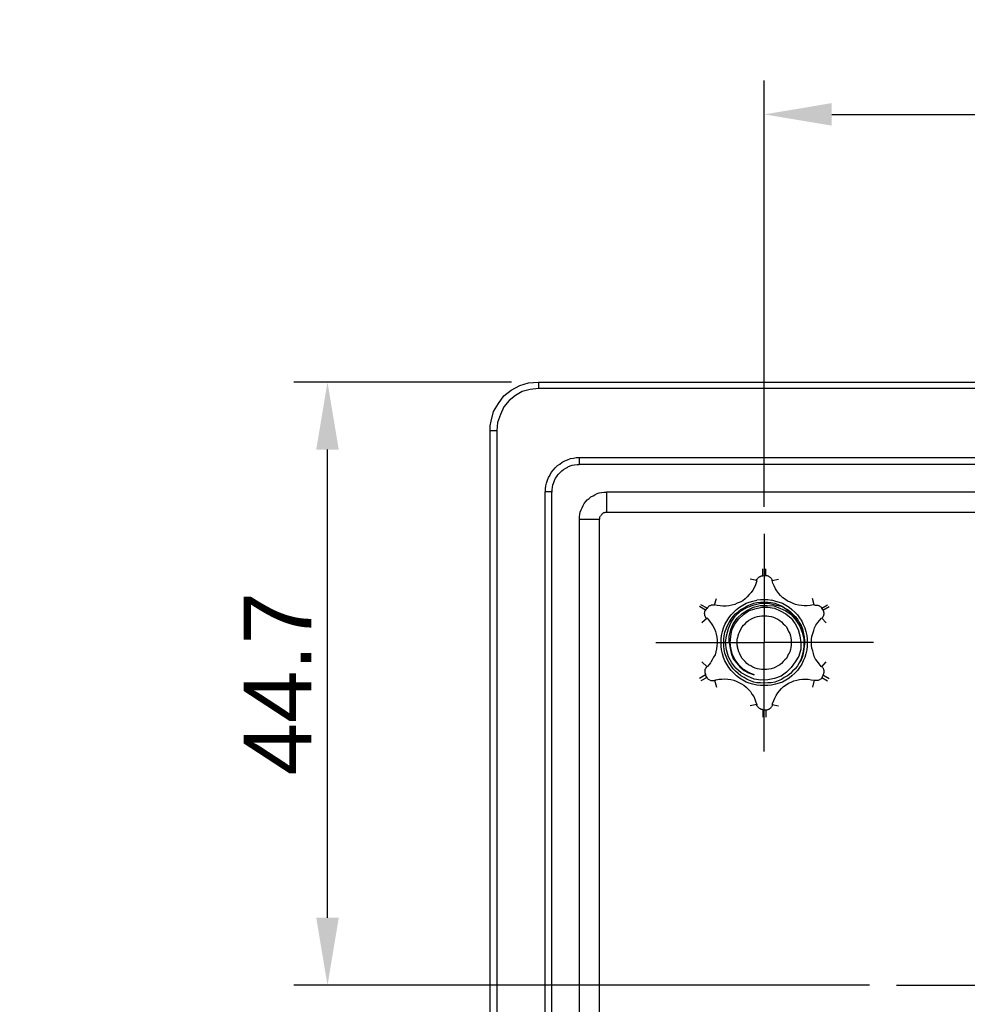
# Model space of a CAD drawing. Extents: x 0 to 283, y 0 to 196.
# Tile 24 of 35: x 163 to 198, y 100 to 136. Entities that reach past the tile are written whole.
import ezdxf
from ezdxf import colors
from ezdxf.entities.mleader import LeaderData, LeaderLine
from ezdxf.math import Vec2, Vec3

# ---------------------------------------------------------------- set-up
doc = ezdxf.new("R2010")
doc.units = 0
doc.linetypes.add('CENTER', pattern=[12, 8, -1, 2, -1])
doc.layers.get('0').update_dxf_attribs({"linetype": 'CONTINUOUS'})
doc.layers.get('DEFPOINTS').update_dxf_attribs({"linetype": 'CONTINUOUS'})
doc.layers.add('CTR', color=7, linetype='CENTER')
doc.layers.add('LAYER_1', color=7, linetype='CONTINUOUS')
doc.styles.add('SANSSERIF', font='sanss___.ttf')
doc.dimstyles.new('ISO-25$0', dxfattribs={"dimtxt": 2.5, "dimasz": 2.5, "dimexe": 1.25, "dimexo": 1, "dimgap": 0.6, "dimtad": 1, "dimdec": 1, "dimzin": 9, "dimdsep": 46, "dimtxsty": 'SANSSERIF', "dimcen": 0.75, "dimadec": 1, "dimazin": 0, "dimtfac": 1, "dimtdec": 1, "dimtmove": 0, "dimatfit": 3, "dimfxl": 1, "dimarcsym": 0})

# ---------------------------------------------------------------- blocks, each defined once
blk = doc.blocks.new('*D62')
at = {"color": 0, "lineweight": -2, "transparency": 16777216}
for p, q in [((190.44, 118.293), (190.44, 134.07)), ((234.884, 118.293), (234.884, 134.07)), ((192.94, 132.82), (232.384, 132.82))]:
    blk.add_line(p, q, dxfattribs=at)
at = {"color": 0, "transparency": 16777216}
for points in [[(192.94, 133.237), (192.94, 132.404), (190.44, 132.82)], [(232.384, 133.237), (232.384, 132.404), (234.884, 132.82)]]:
    blk.add_solid(points, dxfattribs=at)
at = {"layer": 'DEFPOINTS', "color": 0, "transparency": 16777216}
for p in [(234.884, 132.82), (190.44, 117.293), (234.884, 117.293)]:
    blk.add_point(p, dxfattribs=at)
at = {"color": 0, "transparency": 16777216, "insert": (208.662, 134.708), "char_height": 2.5, "attachment_point": 5, "style": 'SANSSERIF'}
blk.add_mtext('88.9', dxfattribs=at)
blk = doc.blocks.new('*D66')
at = {"color": 0, "lineweight": -2, "transparency": 16777216}
for p, q in [((181.072, 122.907), (173.005, 122.907)), ((174.255, 103.07), (174.255, 120.407)), ((194.344, 100.57), (173.005, 100.57))]:
    blk.add_line(p, q, dxfattribs=at)
at = {"color": 0, "transparency": 16777216}
for points in [[(173.839, 120.407), (174.672, 120.407), (174.255, 122.907)], [(173.839, 103.07), (174.672, 103.07), (174.255, 100.57)]]:
    blk.add_solid(points, dxfattribs=at)
at = {"layer": 'DEFPOINTS', "color": 0, "transparency": 16777216}
for p in [(174.255, 122.907), (182.072, 122.907), (195.344, 100.57)]:
    blk.add_point(p, dxfattribs=at)
at = {"color": 0, "transparency": 16777216, "insert": (172.405, 111.738), "char_height": 2.5, "attachment_point": 5, "rotation": 90, "style": 'SANSSERIF'}
blk.add_mtext('44.7', dxfattribs=at)

msp = doc.modelspace()

# ---------------------------------------------------------------- linework, layer by layer
at = {"layer": 'CTR'}
msp.add_line((195.344, 100.57), (229.689, 100.57), dxfattribs=at)
at = {"layer": 'LAYER_1', "color": 7}
for points in [[(181.383, 122.786), (181.706, 122.88)], [(181.706, 122.88), (182.072, 122.907)], [(182.072, 122.907), (182.072, 122.664)], [(182.072, 122.907), (243.265, 122.907)], [(180.789, 122.394), (181.059, 122.611)], [(181.059, 122.611), (181.383, 122.786)], [(181.464, 122.556), (181.22, 122.408)], [(181.761, 122.637), (181.464, 122.556)], [(182.072, 122.664), (181.761, 122.637)], [(243.264, 122.664), (182.071, 122.664)], [(180.587, 122.111), (180.789, 122.394)], [(180.992, 122.219), (180.789, 121.99)], [(181.22, 122.407), (180.992, 122.219)], [(180.317, 121.463), (180.411, 121.814)], [(180.411, 121.814), (180.587, 122.111)], [(180.789, 121.99), (180.668, 121.706)], [(180.289, 121.288), (180.317, 121.463)], [(180.667, 121.706), (180.56, 121.409)], [(180.289, 121.112), (180.289, 121.287)], [(180.289, 121.112), (180.534, 121.112)], [(180.289, 79.988), (180.289, 121.112)], [(180.56, 121.409), (180.534, 121.111)], [(180.534, 121.112), (180.534, 79.988)], [(182.949, 119.938), (183.056, 119.992)], [(183.056, 119.992), (183.15, 120.032)], [(183.15, 120.033), (183.259, 120.073)], [(183.259, 120.073), (183.367, 120.086)], [(183.367, 120.086), (183.475, 120.113)], [(183.475, 120.113), (183.582, 120.113)], [(183.596, 119.857), (183.596, 120.113)], [(183.596, 120.113), (241.74, 120.113)], [(182.544, 119.561), (182.626, 119.654)], [(182.626, 119.655), (182.692, 119.735)], [(182.693, 119.735), (182.773, 119.817)], [(182.773, 119.816), (182.867, 119.87)], [(182.867, 119.87), (182.949, 119.938)], [(182.881, 119.561), (182.936, 119.614)], [(182.935, 119.614), (183.002, 119.668)], [(183.002, 119.668), (183.083, 119.722)], [(183.083, 119.722), (183.165, 119.762)], [(183.165, 119.763), (183.245, 119.803)], [(183.245, 119.803), (183.326, 119.83)], [(183.326, 119.83), (183.408, 119.843)], [(183.408, 119.844), (183.502, 119.857)], [(183.502, 119.857), (183.582, 119.857)], [(241.74, 119.857), (183.596, 119.857)], [(182.368, 119.169), (182.408, 119.276)], [(182.409, 119.276), (182.449, 119.371)], [(182.45, 119.371), (182.503, 119.465)], [(182.503, 119.466), (182.544, 119.56)], [(182.638, 119.182), (182.665, 119.263)], [(182.665, 119.263), (182.705, 119.344)], [(182.705, 119.344), (182.76, 119.425)], [(182.759, 119.425), (182.814, 119.493)], [(182.814, 119.493), (182.881, 119.56)], [(182.328, 118.953), (182.342, 119.06)], [(182.328, 118.831), (182.328, 118.952)], [(182.342, 119.06), (182.368, 119.169)], [(182.585, 118.925), (182.598, 119.007)], [(182.585, 118.831), (182.585, 118.925)], [(182.598, 119.007), (182.611, 119.101)], [(182.611, 119.101), (182.638, 119.182)], [(182.557, 118.845), (182.314, 118.845)], [(182.315, 82.269), (182.315, 118.845)], [(182.557, 118.845), (182.557, 82.269)], [(183.825, 118.48), (183.88, 118.548)], [(183.88, 118.548), (183.947, 118.601)], [(183.947, 118.601), (184.015, 118.656)], [(184.015, 118.656), (184.096, 118.696)], [(184.096, 118.696), (184.163, 118.736)], [(184.164, 118.736), (184.244, 118.777)], [(184.244, 118.777), (184.326, 118.804)], [(184.326, 118.804), (184.405, 118.818)], [(184.405, 118.818), (184.501, 118.831)], [(184.501, 118.831), (184.581, 118.831)], [(184.595, 118.845), (184.595, 118.089)], [(184.595, 118.845), (240.741, 118.845)], [(183.623, 118.089), (183.651, 118.17)], [(183.651, 118.17), (183.691, 118.251)], [(183.69, 118.251), (183.731, 118.332)], [(183.731, 118.332), (183.772, 118.413)], [(183.772, 118.413), (183.825, 118.479)], [(183.596, 117.927), (183.609, 118.008)], [(183.596, 117.832), (183.596, 117.927)], [(183.596, 117.832), (184.339, 117.832)], [(183.596, 83.295), (183.596, 117.832)], [(183.61, 118.008), (183.623, 118.089)], [(184.338, 83.295), (184.338, 117.832)], [(184.352, 117.913), (184.365, 117.94)], [(184.352, 117.9), (184.352, 117.913)], [(184.352, 117.873), (184.352, 117.9)], [(184.352, 117.86), (184.352, 117.873)], [(184.352, 117.832), (184.352, 117.86)], [(184.366, 117.94), (184.379, 117.954)], [(184.379, 117.954), (184.393, 117.981)], [(184.393, 117.981), (184.406, 117.994)], [(184.405, 117.995), (184.42, 118.008)], [(184.42, 118.008), (184.433, 118.022)], [(184.433, 118.021), (184.446, 118.035)], [(184.446, 118.035), (184.461, 118.048)], [(184.461, 118.049), (184.487, 118.062)], [(184.487, 118.062), (184.501, 118.075)], [(184.501, 118.075), (184.528, 118.075)], [(184.528, 118.075), (184.541, 118.088)], [(184.54, 118.089), (184.568, 118.089)], [(184.568, 118.089), (184.581, 118.089)], [(184.595, 118.089), (240.741, 118.089)], [(190.44, 117.293), (190.44, 113.257)], [(190.384, 115.74), (190.384, 115.997)], [(190.493, 115.74), (190.493, 115.997)], [(190.17, 115.565), (189.913, 115.605)], [(190.155, 115.565), (190.169, 115.592)], [(190.17, 115.606), (190.183, 115.619)], [(190.17, 115.592), (190.17, 115.605)], [(190.183, 115.619), (190.196, 115.646)], [(190.196, 115.646), (190.209, 115.659)], [(190.209, 115.66), (190.223, 115.673)], [(190.223, 115.673), (190.236, 115.687)], [(190.237, 115.687), (190.264, 115.7)], [(190.264, 115.7), (190.277, 115.713)], [(190.278, 115.713), (190.305, 115.713)], [(190.305, 115.713), (190.317, 115.727)], [(190.317, 115.727), (190.345, 115.727)], [(190.344, 115.727), (190.358, 115.727)], [(190.358, 115.727), (190.384, 115.727)], [(190.384, 115.727), (190.493, 115.74)], [(190.48, 115.74), (190.507, 115.74)], [(190.507, 115.74), (190.534, 115.74)], [(190.534, 115.74), (190.547, 115.74)], [(190.546, 115.74), (190.574, 115.727)], [(190.574, 115.727), (190.587, 115.727)], [(190.587, 115.727), (190.615, 115.713)], [(190.615, 115.713), (190.628, 115.7)], [(190.628, 115.7), (190.641, 115.687)], [(190.641, 115.687), (190.668, 115.674)], [(190.668, 115.673), (190.681, 115.66)], [(190.682, 115.66), (190.695, 115.632)], [(190.695, 115.632), (190.709, 115.619)], [(190.709, 115.619), (190.722, 115.605)], [(190.722, 115.606), (190.722, 115.592)], [(190.722, 115.592), (190.736, 115.565)], [(190.736, 115.565), (190.965, 115.605)], [(190.074, 115.308), (190.021, 115.2)], [(190.115, 115.403), (190.075, 115.309)], [(190.155, 115.512), (190.115, 115.403)], [(190.155, 115.552), (190.155, 115.565)], [(190.17, 115.552), (190.155, 115.512)], [(190.763, 115.457), (190.736, 115.565)], [(190.803, 115.363), (190.763, 115.457)], [(190.858, 115.255), (190.803, 115.363)], [(190.911, 115.173), (190.858, 115.255)], [(188.59, 114.661), (188.671, 114.89)], [(189.737, 114.876), (189.643, 114.809)], [(189.804, 114.957), (189.737, 114.876)], [(189.886, 115.039), (189.804, 114.957)], [(189.954, 115.12), (189.886, 115.039)], [(190.021, 115.2), (189.954, 115.12)], [(190.979, 115.079), (190.911, 115.173)], [(191.046, 114.998), (190.979, 115.079)], [(191.128, 114.917), (191.046, 114.998)], [(191.222, 114.85), (191.128, 114.917)], [(192.288, 114.661), (192.221, 114.89)], [(188.266, 114.458), (188.037, 114.593)], [(188.321, 114.539), (188.092, 114.66)], [(188.266, 114.445), (188.307, 114.526)], [(188.321, 114.526), (188.333, 114.539)], [(188.333, 114.539), (188.348, 114.553)], [(188.348, 114.552), (188.36, 114.58)], [(188.36, 114.58), (188.374, 114.593)], [(188.374, 114.593), (188.387, 114.606)], [(188.387, 114.607), (188.401, 114.62)], [(188.401, 114.62), (188.428, 114.634)], [(188.428, 114.634), (188.442, 114.634)], [(188.442, 114.634), (188.468, 114.647)], [(188.468, 114.647), (188.481, 114.66)], [(188.482, 114.661), (188.495, 114.661)], [(188.495, 114.661), (188.523, 114.661)], [(188.523, 114.661), (188.536, 114.661)], [(188.536, 114.661), (188.563, 114.661)], [(188.563, 114.661), (188.59, 114.661)], [(188.699, 114.634), (188.589, 114.661)], [(188.805, 114.62), (188.699, 114.634)], [(188.901, 114.607), (188.805, 114.62)], [(189.022, 114.607), (188.901, 114.607)], [(189.13, 114.62), (189.022, 114.607)], [(189.238, 114.647), (189.13, 114.62)], [(189.346, 114.674), (189.238, 114.647)], [(189.441, 114.715), (189.346, 114.675)], [(189.414, 114.485), (189.522, 114.567)], [(189.549, 114.755), (189.441, 114.715)], [(189.521, 114.567), (189.643, 114.647)], [(189.643, 114.809), (189.549, 114.755)], [(189.562, 114.418), (189.819, 114.566)], [(189.575, 114.485), (189.697, 114.552)], [(189.643, 114.647), (189.764, 114.714)], [(189.698, 114.552), (189.804, 114.62)], [(189.764, 114.715), (189.886, 114.755)], [(189.804, 114.62), (189.927, 114.674)], [(189.819, 114.567), (190.061, 114.66)], [(189.819, 114.458), (190.035, 114.567)], [(189.86, 114.431), (190.088, 114.513)], [(189.886, 114.755), (190.021, 114.795)], [(189.927, 114.674), (190.048, 114.714)], [(190.021, 114.796), (190.17, 114.836)], [(190.035, 114.567), (190.29, 114.634)], [(190.048, 114.715), (190.169, 114.742)], [(190.061, 114.661), (190.317, 114.715)], [(190.088, 114.513), (190.344, 114.566)], [(190.17, 114.837), (190.305, 114.85)], [(190.17, 114.742), (190.305, 114.755)], [(190.29, 114.634), (190.546, 114.634)], [(190.305, 114.85), (190.44, 114.85)], [(190.305, 114.755), (190.44, 114.755)], [(190.317, 114.715), (190.588, 114.715)], [(190.344, 114.567), (190.574, 114.567)], [(190.44, 114.85), (190.574, 114.85)], [(190.44, 114.755), (190.574, 114.755)], [(190.546, 114.634), (190.791, 114.621)], [(190.574, 114.85), (190.709, 114.836)], [(190.574, 114.755), (190.695, 114.742)], [(190.574, 114.567), (190.817, 114.539)], [(190.587, 114.715), (190.844, 114.661)], [(190.695, 114.742), (190.83, 114.715)], [(190.709, 114.837), (190.857, 114.796)], [(190.791, 114.62), (191.02, 114.539)], [(190.817, 114.539), (191.034, 114.431)], [(190.83, 114.715), (190.951, 114.675)], [(190.844, 114.661), (191.114, 114.593)], [(190.858, 114.796), (190.993, 114.756)], [(190.952, 114.674), (191.073, 114.62)], [(190.993, 114.755), (191.114, 114.715)], [(191.02, 114.539), (191.236, 114.431)], [(191.073, 114.62), (191.181, 114.553)], [(191.114, 114.715), (191.235, 114.647)], [(191.114, 114.593), (191.343, 114.431)], [(191.181, 114.552), (191.302, 114.486)], [(191.303, 114.796), (191.222, 114.85)], [(191.236, 114.647), (191.357, 114.566)], [(191.41, 114.755), (191.302, 114.795)], [(191.357, 114.567), (191.465, 114.485)], [(191.506, 114.702), (191.411, 114.756)], [(191.6, 114.674), (191.506, 114.702)], [(191.708, 114.647), (191.6, 114.674)], [(191.816, 114.634), (191.708, 114.647)], [(191.923, 114.62), (191.816, 114.634)], [(192.031, 114.62), (191.923, 114.62)], [(192.14, 114.634), (192.031, 114.621)], [(192.261, 114.661), (192.141, 114.634)], [(192.288, 114.674), (192.261, 114.661)], [(192.301, 114.647), (192.329, 114.647)], [(192.329, 114.647), (192.342, 114.647)], [(192.342, 114.647), (192.37, 114.647)], [(192.37, 114.647), (192.382, 114.647)], [(192.382, 114.647), (192.409, 114.647)], [(192.409, 114.647), (192.423, 114.647)], [(192.423, 114.647), (192.45, 114.634)], [(192.45, 114.634), (192.463, 114.634)], [(192.464, 114.634), (192.477, 114.621)], [(192.476, 114.62), (192.503, 114.607)], [(192.503, 114.607), (192.517, 114.593)], [(192.517, 114.593), (192.53, 114.58)], [(192.531, 114.58), (192.544, 114.567)], [(192.544, 114.567), (192.558, 114.553)], [(192.558, 114.552), (192.571, 114.539)], [(192.558, 114.539), (192.611, 114.458)], [(192.572, 114.539), (192.787, 114.66)], [(192.611, 114.458), (192.842, 114.593)], [(188.321, 114.162), (188.131, 113.986)], [(188.225, 114.364), (188.238, 114.391)], [(188.225, 114.351), (188.225, 114.364)], [(188.225, 114.324), (188.225, 114.351)], [(188.239, 114.31), (188.225, 114.323)], [(188.239, 114.418), (188.253, 114.431)], [(188.239, 114.391), (188.239, 114.418)], [(188.239, 114.283), (188.239, 114.31)], [(188.239, 114.256), (188.239, 114.283)], [(188.254, 114.242), (188.239, 114.256)], [(188.266, 114.216), (188.253, 114.242)], [(188.254, 114.431), (188.254, 114.458)], [(188.266, 114.202), (188.266, 114.215)], [(188.28, 114.175), (188.266, 114.202)], [(188.307, 114.162), (188.28, 114.175)], [(188.307, 114.175), (188.348, 114.134)], [(188.321, 114.148), (188.307, 114.162)], [(188.348, 114.134), (188.414, 114.053)], [(189.048, 114.053), (189.13, 114.175)], [(189.13, 114.175), (189.21, 114.283)], [(189.21, 114.283), (189.306, 114.391)], [(189.21, 114.013), (189.359, 114.242)], [(189.21, 114.121), (189.292, 114.229)], [(189.292, 114.229), (189.373, 114.323)], [(189.292, 113.959), (189.441, 114.162)], [(189.306, 114.391), (189.414, 114.485)], [(189.333, 113.932), (189.494, 114.134)], [(189.359, 114.242), (189.562, 114.418)], [(189.373, 114.324), (189.467, 114.404)], [(189.441, 114.162), (189.615, 114.336)], [(189.467, 114.404), (189.575, 114.485)], [(189.494, 114.134), (189.67, 114.296)], [(189.616, 114.337), (189.819, 114.458)], [(189.67, 114.296), (189.86, 114.431)], [(189.939, 114.121), (190.021, 114.162)], [(190.021, 114.162), (190.102, 114.202)], [(190.102, 114.202), (190.183, 114.229)], [(190.183, 114.229), (190.264, 114.242)], [(190.264, 114.242), (190.345, 114.256)], [(190.344, 114.256), (190.44, 114.256)], [(190.44, 114.256), (190.534, 114.256)], [(190.534, 114.256), (190.615, 114.243)], [(190.615, 114.242), (190.695, 114.229)], [(190.695, 114.229), (190.776, 114.201)], [(190.776, 114.202), (190.858, 114.162)], [(190.858, 114.162), (190.938, 114.121)], [(191.034, 114.431), (191.235, 114.323)], [(191.236, 114.431), (191.437, 114.296)], [(191.236, 114.324), (191.437, 114.162)], [(191.303, 114.485), (191.41, 114.404)], [(191.343, 114.431), (191.533, 114.242)], [(191.41, 114.404), (191.492, 114.324)], [(191.438, 114.296), (191.613, 114.094)], [(191.438, 114.162), (191.586, 113.959)], [(191.465, 114.485), (191.573, 114.391)], [(191.492, 114.324), (191.586, 114.229)], [(191.533, 114.242), (191.722, 114.04)], [(191.573, 114.391), (191.667, 114.283)], [(191.586, 114.229), (191.667, 114.121)], [(191.667, 114.283), (191.749, 114.175)], [(191.749, 114.175), (191.829, 114.054)], [(192.491, 114.081), (192.558, 114.162)], [(192.585, 114.175), (192.572, 114.162)], [(192.572, 114.162), (192.734, 113.986)], [(192.599, 114.188), (192.586, 114.175)], [(192.611, 114.202), (192.599, 114.188)], [(192.611, 114.229), (192.611, 114.201)], [(192.626, 114.242), (192.612, 114.229)], [(192.626, 114.431), (192.639, 114.418)], [(192.639, 114.256), (192.626, 114.243)], [(192.639, 114.418), (192.639, 114.39)], [(192.639, 114.391), (192.652, 114.377)], [(192.652, 114.296), (192.639, 114.283)], [(192.639, 114.283), (192.639, 114.256)], [(192.652, 114.378), (192.652, 114.351)], [(192.652, 114.351), (192.652, 114.337)], [(192.652, 114.337), (192.652, 114.323)], [(192.652, 114.324), (192.652, 114.296)], [(188.415, 114.053), (188.481, 113.959)], [(188.482, 113.959), (188.536, 113.877)], [(188.536, 113.877), (188.59, 113.77)], [(188.59, 113.77), (188.63, 113.676)], [(188.887, 113.675), (188.928, 113.811)], [(188.928, 113.81), (188.981, 113.932)], [(188.981, 113.932), (189.048, 114.053)], [(188.981, 113.649), (189.022, 113.77)], [(189.022, 113.77), (189.075, 113.891)], [(189.036, 113.514), (189.116, 113.783)], [(189.075, 113.892), (189.143, 114)], [(189.116, 113.783), (189.21, 114.012)], [(189.143, 114), (189.21, 114.121)], [(189.198, 113.743), (189.292, 113.959)], [(189.238, 113.716), (189.333, 113.932)], [(189.575, 113.757), (189.615, 113.838)], [(189.616, 113.838), (189.67, 113.905)], [(189.67, 113.905), (189.737, 113.959)], [(189.737, 113.959), (189.792, 114.026)], [(189.792, 114.027), (189.86, 114.081)], [(189.86, 114.081), (189.939, 114.121)], [(190.938, 114.121), (191.02, 114.081)], [(191.02, 114.081), (191.073, 114.027)], [(191.073, 114.027), (191.141, 113.959)], [(191.141, 113.959), (191.208, 113.905)], [(191.208, 113.905), (191.263, 113.838)], [(191.263, 113.838), (191.303, 113.757)], [(191.586, 113.959), (191.694, 113.743)], [(191.614, 114.094), (191.761, 113.865)], [(191.667, 114.121), (191.735, 114)], [(191.721, 114.04), (191.843, 113.783)], [(191.735, 114), (191.802, 113.892)], [(191.761, 113.864), (191.843, 113.635)], [(191.802, 113.892), (191.857, 113.77)], [(191.829, 114.053), (191.884, 113.932)], [(191.843, 113.783), (191.911, 113.54)], [(191.856, 113.77), (191.884, 113.649)], [(191.884, 113.932), (191.937, 113.811)], [(191.937, 113.81), (191.978, 113.675)], [(192.274, 113.703), (192.301, 113.811)], [(192.301, 113.81), (192.356, 113.905)], [(192.356, 113.905), (192.423, 113.999)], [(192.423, 114), (192.491, 114.081)], [(188.63, 113.675), (188.658, 113.568)], [(188.658, 113.568), (188.684, 113.46)], [(188.684, 113.46), (188.698, 113.351)], [(188.846, 113.392), (188.859, 113.527)], [(188.86, 113.527), (188.887, 113.675)], [(188.94, 113.392), (188.954, 113.513)], [(188.954, 113.514), (188.981, 113.649)], [(189.008, 113.257), (189.036, 113.513)], [(189.143, 113.487), (189.198, 113.743)], [(189.143, 113.257), (189.143, 113.487)], [(189.171, 113.257), (189.198, 113.487)], [(189.198, 113.487), (189.238, 113.715)], [(189.441, 113.351), (189.454, 113.433)], [(189.455, 113.432), (189.467, 113.514)], [(189.467, 113.514), (189.494, 113.595)], [(189.494, 113.595), (189.535, 113.675)], [(189.535, 113.675), (189.575, 113.757)], [(191.303, 113.757), (191.343, 113.675)], [(191.343, 113.675), (191.384, 113.595)], [(191.384, 113.595), (191.41, 113.514)], [(191.41, 113.514), (191.425, 113.432)], [(191.425, 113.432), (191.438, 113.351)], [(191.694, 113.743), (191.761, 113.514)], [(191.761, 113.514), (191.79, 113.257)], [(191.843, 113.635), (191.911, 113.392)], [(191.884, 113.649), (191.911, 113.514)], [(191.911, 113.54), (191.937, 113.257)], [(191.911, 113.514), (191.924, 113.392)], [(191.978, 113.675), (192.018, 113.527)], [(192.018, 113.527), (192.031, 113.392)], [(192.194, 113.392), (192.207, 113.487)], [(192.207, 113.487), (192.235, 113.595)], [(192.234, 113.595), (192.274, 113.703)], [(186.418, 113.257), (190.44, 113.257)], [(188.684, 113.136), (188.671, 113.028)], [(188.699, 113.243), (188.684, 113.136)], [(188.699, 113.351), (188.699, 113.243)], [(188.846, 113.257), (188.846, 113.392)], [(188.846, 113.122), (188.846, 113.257)], [(188.86, 112.987), (188.846, 113.122)], [(188.94, 113.257), (188.94, 113.392)], [(188.94, 113.122), (188.94, 113.257)], [(188.954, 113.001), (188.941, 113.122)], [(189.036, 112.987), (189.008, 113.257)], [(189.143, 113.257), (189.171, 113.055)], [(189.198, 113.041), (189.171, 113.257)], [(189.171, 113.055), (189.211, 112.866)], [(189.265, 112.812), (189.198, 113.041)], [(189.441, 113.257), (189.441, 113.351)], [(189.441, 113.163), (189.441, 113.257)], [(189.455, 113.081), (189.441, 113.163)], [(189.467, 113.001), (189.454, 113.081)], [(190.44, 109.222), (190.44, 113.257)], [(194.488, 113.257), (190.44, 113.257)], [(191.425, 113.081), (191.411, 113.001)], [(191.438, 113.163), (191.425, 113.081)], [(191.438, 113.351), (191.438, 113.257)], [(191.438, 113.257), (191.438, 113.163)], [(191.79, 113.257), (191.79, 113.014)], [(191.911, 113.108), (191.87, 112.866)], [(191.911, 113.392), (191.911, 113.109)], [(191.923, 113.122), (191.911, 113.001)], [(191.923, 113.392), (191.937, 113.257)], [(191.937, 113.257), (191.924, 113.122)], [(192.031, 113.122), (192.018, 112.987)], [(192.031, 113.392), (192.031, 113.257)], [(192.031, 113.257), (192.031, 113.122)], [(192.194, 113.284), (192.194, 113.392)], [(192.194, 113.163), (192.194, 113.284)], [(192.207, 113.055), (192.194, 113.163)], [(192.234, 112.96), (192.207, 113.055)], [(188.563, 112.717), (188.509, 112.623)], [(188.617, 112.812), (188.563, 112.718)], [(188.644, 112.92), (188.617, 112.811)], [(188.671, 113.028), (188.644, 112.92)], [(188.887, 112.839), (188.86, 112.987)], [(188.928, 112.704), (188.887, 112.839)], [(188.981, 112.582), (188.928, 112.703)], [(188.981, 112.866), (188.954, 113.001)], [(189.022, 112.745), (188.981, 112.866)], [(189.075, 112.623), (189.022, 112.744)], [(189.116, 112.731), (189.036, 112.987)], [(189.238, 112.515), (189.117, 112.731)], [(189.21, 112.866), (189.292, 112.664)], [(189.359, 112.623), (189.265, 112.812)], [(189.494, 112.92), (189.467, 113.001)], [(189.535, 112.839), (189.495, 112.92)], [(189.575, 112.758), (189.535, 112.839)], [(189.616, 112.676), (189.575, 112.758)], [(189.67, 112.623), (189.616, 112.676)], [(191.263, 112.676), (191.208, 112.622)], [(191.303, 112.758), (191.263, 112.676)], [(191.343, 112.839), (191.303, 112.758)], [(191.384, 112.92), (191.344, 112.839)], [(191.41, 113.001), (191.384, 112.92)], [(191.721, 112.758), (191.586, 112.541)], [(191.79, 113.014), (191.722, 112.758)], [(191.87, 112.866), (191.79, 112.622)], [(191.856, 112.745), (191.802, 112.623)], [(191.884, 112.866), (191.856, 112.745)], [(191.911, 113.001), (191.884, 112.866)], [(191.937, 112.704), (191.884, 112.583)], [(191.978, 112.839), (191.937, 112.704)], [(192.018, 112.987), (191.978, 112.839)], [(192.261, 112.852), (192.235, 112.96)], [(192.288, 112.745), (192.261, 112.852)], [(192.342, 112.65), (192.288, 112.744)], [(188.321, 112.366), (188.131, 112.541)], [(188.266, 112.285), (188.279, 112.312)], [(188.28, 112.312), (188.293, 112.326)], [(188.293, 112.339), (188.307, 112.353)], [(188.293, 112.326), (188.293, 112.34)], [(188.387, 112.434), (188.321, 112.366)], [(188.454, 112.528), (188.388, 112.434)], [(188.509, 112.623), (188.454, 112.529)], [(189.048, 112.461), (188.981, 112.582)], [(189.13, 112.339), (189.048, 112.46)], [(189.143, 112.515), (189.076, 112.623)], [(189.21, 112.231), (189.13, 112.339)], [(189.21, 112.394), (189.144, 112.514)], [(189.292, 112.285), (189.21, 112.394)], [(189.386, 112.312), (189.238, 112.515)], [(189.292, 112.663), (189.413, 112.515)], [(189.494, 112.434), (189.359, 112.623)], [(189.59, 112.137), (189.387, 112.312)], [(189.414, 112.515), (189.535, 112.366)], [(189.67, 112.259), (189.494, 112.433)], [(189.535, 112.366), (189.698, 112.231)], [(189.737, 112.556), (189.671, 112.622)], [(189.792, 112.488), (189.737, 112.555)], [(189.86, 112.434), (189.792, 112.488)], [(189.939, 112.394), (189.86, 112.434)], [(190.021, 112.353), (189.939, 112.394)], [(190.102, 112.312), (190.021, 112.353)], [(190.183, 112.285), (190.101, 112.312)], [(190.776, 112.312), (190.695, 112.285)], [(190.858, 112.353), (190.776, 112.312)], [(190.938, 112.394), (190.858, 112.353)], [(191.02, 112.434), (190.938, 112.394)], [(191.073, 112.488), (191.02, 112.433)], [(191.141, 112.556), (191.073, 112.488)], [(191.208, 112.623), (191.142, 112.556)], [(191.438, 112.339), (191.263, 112.164)], [(191.586, 112.541), (191.438, 112.34)], [(191.667, 112.394), (191.586, 112.285)], [(191.79, 112.623), (191.667, 112.394)], [(191.735, 112.515), (191.667, 112.394)], [(191.749, 112.339), (191.667, 112.231)], [(191.802, 112.623), (191.735, 112.515)], [(191.829, 112.461), (191.749, 112.34)], [(191.884, 112.582), (191.829, 112.461)], [(192.409, 112.556), (192.343, 112.65)], [(192.476, 112.474), (192.41, 112.556)], [(192.544, 112.38), (192.476, 112.474)], [(192.585, 112.353), (192.545, 112.38)], [(192.572, 112.366), (192.734, 112.541)], [(192.599, 112.339), (192.612, 112.326)], [(192.611, 112.326), (192.626, 112.312)], [(192.626, 112.312), (192.626, 112.299)], [(188.266, 112.07), (188.037, 111.935)], [(188.321, 111.961), (188.092, 111.84)], [(188.266, 112.109), (188.253, 112.123)], [(188.254, 112.272), (188.266, 112.285)], [(188.254, 112.245), (188.254, 112.272)], [(188.254, 112.218), (188.254, 112.245)], [(188.254, 112.204), (188.254, 112.218)], [(188.254, 112.191), (188.254, 112.204)], [(188.254, 112.164), (188.254, 112.191)], [(188.254, 112.15), (188.254, 112.164)], [(188.254, 112.124), (188.254, 112.15)], [(188.28, 112.083), (188.266, 112.109)], [(188.307, 111.975), (188.266, 112.056)], [(188.28, 112.07), (188.28, 112.083)], [(188.333, 111.948), (188.32, 111.961)], [(188.348, 111.92), (188.333, 111.948)], [(189.306, 112.124), (189.211, 112.232)], [(189.373, 112.204), (189.292, 112.285)], [(189.414, 112.03), (189.306, 112.123)], [(189.467, 112.109), (189.373, 112.204)], [(189.521, 111.948), (189.414, 112.03)], [(189.575, 112.03), (189.467, 112.109)], [(189.643, 111.867), (189.522, 111.948)], [(189.698, 111.961), (189.575, 112.029)], [(189.819, 112.015), (189.59, 112.137)], [(189.831, 112.164), (189.67, 112.259)], [(189.698, 112.231), (189.86, 112.138)], [(189.804, 111.894), (189.698, 111.961)], [(190.061, 111.907), (189.819, 112.015)], [(190.061, 112.07), (189.832, 112.164)], [(189.86, 112.137), (190.06, 112.07)], [(190.264, 112.272), (190.183, 112.285)], [(190.344, 112.259), (190.264, 112.272)], [(190.44, 112.259), (190.345, 112.259)], [(190.534, 112.259), (190.44, 112.259)], [(190.615, 112.272), (190.534, 112.258)], [(190.695, 112.285), (190.615, 112.272)], [(191.06, 112.015), (190.817, 111.935)], [(191.263, 112.164), (191.06, 112.015)], [(191.181, 111.961), (191.073, 111.895)], [(191.303, 112.03), (191.181, 111.962)], [(191.357, 111.948), (191.236, 111.867)], [(191.41, 112.109), (191.302, 112.029)], [(191.465, 112.03), (191.357, 111.948)], [(191.492, 112.204), (191.41, 112.11)], [(191.573, 112.124), (191.465, 112.03)], [(191.586, 112.285), (191.492, 112.204)], [(191.667, 112.231), (191.573, 112.124)], [(192.572, 111.948), (192.558, 111.934)], [(192.611, 112.043), (192.571, 111.961)], [(192.585, 111.975), (192.572, 111.948)], [(192.572, 111.961), (192.787, 111.84)], [(192.611, 112.07), (192.842, 111.935)], [(192.626, 112.083), (192.612, 112.069)], [(192.626, 112.299), (192.639, 112.272)], [(192.639, 112.096), (192.626, 112.083)], [(192.639, 112.272), (192.639, 112.258)], [(192.639, 112.259), (192.652, 112.232)], [(192.652, 112.137), (192.639, 112.124)], [(192.639, 112.124), (192.639, 112.096)], [(192.652, 112.231), (192.652, 112.218)], [(192.652, 112.218), (192.652, 112.205)], [(192.652, 112.204), (192.652, 112.177)], [(192.652, 112.177), (192.652, 112.164)], [(192.652, 112.164), (192.652, 112.137)], [(188.36, 111.907), (188.348, 111.921)], [(188.374, 111.894), (188.361, 111.908)], [(188.401, 111.881), (188.374, 111.894)], [(188.428, 111.867), (188.401, 111.88)], [(188.442, 111.853), (188.429, 111.867)], [(188.468, 111.84), (188.442, 111.853)], [(188.482, 111.84), (188.468, 111.84)], [(188.509, 111.84), (188.482, 111.84)], [(188.536, 111.84), (188.509, 111.84)], [(188.563, 111.84), (188.536, 111.84)], [(188.59, 111.84), (188.563, 111.84)], [(188.59, 111.867), (188.671, 111.61)], [(188.604, 111.84), (188.59, 111.84)], [(188.604, 111.867), (188.644, 111.88)], [(188.63, 111.853), (188.604, 111.84)], [(188.644, 111.881), (188.765, 111.907)], [(188.765, 111.907), (188.873, 111.907)], [(188.873, 111.907), (188.967, 111.921)], [(188.968, 111.92), (189.089, 111.907)], [(189.089, 111.907), (189.198, 111.894)], [(189.198, 111.894), (189.306, 111.867)], [(189.306, 111.867), (189.4, 111.827)], [(189.4, 111.826), (189.494, 111.786)], [(189.494, 111.786), (189.602, 111.732)], [(189.602, 111.732), (189.684, 111.678)], [(189.764, 111.8), (189.643, 111.867)], [(189.684, 111.678), (189.764, 111.61)], [(189.764, 111.61), (189.845, 111.529)], [(189.886, 111.759), (189.765, 111.799)], [(189.927, 111.84), (189.804, 111.894)], [(190.021, 111.719), (189.886, 111.759)], [(190.048, 111.8), (189.927, 111.84)], [(190.17, 111.678), (190.021, 111.719)], [(190.17, 111.772), (190.048, 111.8)], [(190.317, 111.867), (190.061, 111.907)], [(190.305, 111.772), (190.17, 111.772)], [(190.305, 111.665), (190.17, 111.678)], [(190.44, 111.759), (190.305, 111.773)], [(190.44, 111.665), (190.305, 111.665)], [(190.574, 111.881), (190.317, 111.867)], [(190.574, 111.772), (190.44, 111.759)], [(190.574, 111.665), (190.44, 111.665)], [(190.817, 111.935), (190.574, 111.881)], [(190.695, 111.772), (190.574, 111.772)], [(190.709, 111.678), (190.574, 111.665)], [(190.83, 111.8), (190.695, 111.772)], [(190.858, 111.719), (190.709, 111.678)], [(190.952, 111.84), (190.831, 111.8)], [(190.993, 111.759), (190.857, 111.719)], [(191.073, 111.894), (190.952, 111.84)], [(191.114, 111.8), (190.993, 111.76)], [(191.073, 111.557), (191.155, 111.637)], [(191.236, 111.867), (191.114, 111.8)], [(191.155, 111.637), (191.249, 111.691)], [(191.249, 111.691), (191.343, 111.759)], [(191.343, 111.759), (191.437, 111.799)], [(191.438, 111.8), (191.533, 111.84)], [(191.533, 111.84), (191.641, 111.867)], [(191.641, 111.867), (191.749, 111.894)], [(191.749, 111.894), (191.857, 111.908)], [(191.856, 111.907), (191.964, 111.907)], [(191.964, 111.907), (192.072, 111.907)], [(192.072, 111.907), (192.18, 111.881)], [(192.18, 111.881), (192.288, 111.867)], [(192.288, 111.867), (192.221, 111.61)], [(192.301, 111.853), (192.288, 111.853)], [(192.329, 111.853), (192.301, 111.853)], [(192.356, 111.853), (192.329, 111.853)], [(192.37, 111.853), (192.356, 111.853)], [(192.396, 111.853), (192.37, 111.853)], [(192.423, 111.853), (192.396, 111.853)], [(192.437, 111.853), (192.423, 111.853)], [(192.464, 111.867), (192.437, 111.854)], [(192.491, 111.881), (192.464, 111.867)], [(192.503, 111.894), (192.491, 111.881)], [(192.531, 111.907), (192.503, 111.894)], [(192.544, 111.92), (192.531, 111.907)], [(192.558, 111.935), (192.545, 111.921)], [(189.845, 111.529), (189.927, 111.449)], [(189.927, 111.449), (189.98, 111.354)], [(189.98, 111.354), (190.048, 111.26)], [(190.048, 111.26), (190.088, 111.165)], [(190.83, 111.206), (190.885, 111.3)], [(190.885, 111.3), (190.938, 111.395)], [(190.938, 111.395), (191.006, 111.476)], [(191.006, 111.475), (191.073, 111.557)], [(190.17, 110.963), (189.913, 110.922)], [(190.088, 111.165), (190.129, 111.057)], [(190.129, 111.057), (190.169, 110.963)], [(190.17, 110.936), (190.17, 110.949)], [(190.17, 110.922), (190.17, 110.935)], [(190.183, 110.908), (190.17, 110.922)], [(190.196, 110.882), (190.183, 110.908)], [(190.209, 110.868), (190.196, 110.882)], [(190.223, 110.855), (190.21, 110.868)], [(190.237, 110.841), (190.223, 110.854)], [(190.682, 110.855), (190.668, 110.828)], [(190.695, 110.868), (190.682, 110.855)], [(190.709, 110.882), (190.695, 110.869)], [(190.722, 110.908), (190.709, 110.882)], [(190.736, 110.922), (190.723, 110.909)], [(190.736, 110.963), (190.749, 111.003)], [(190.736, 110.963), (190.965, 110.922)], [(190.736, 110.936), (190.736, 110.922)], [(190.75, 111.003), (190.79, 111.111)], [(190.791, 111.111), (190.831, 111.206)], [(190.25, 110.828), (190.237, 110.841)], [(190.264, 110.814), (190.251, 110.828)], [(190.29, 110.801), (190.264, 110.814)], [(190.305, 110.801), (190.29, 110.801)], [(190.331, 110.788), (190.305, 110.801)], [(190.344, 110.788), (190.331, 110.788)], [(190.372, 110.788), (190.344, 110.788)], [(190.384, 110.773), (190.371, 110.787)], [(190.384, 110.76), (190.384, 110.503)], [(190.48, 110.76), (190.384, 110.76)], [(190.493, 110.76), (190.493, 110.503)], [(190.507, 110.76), (190.494, 110.76)], [(190.534, 110.76), (190.507, 110.76)], [(190.56, 110.773), (190.534, 110.76)], [(190.574, 110.773), (190.56, 110.773)], [(190.587, 110.788), (190.574, 110.774)], [(190.615, 110.788), (190.587, 110.788)], [(190.628, 110.801), (190.615, 110.787)], [(190.654, 110.814), (190.628, 110.801)], [(190.668, 110.828), (190.655, 110.815)]]:
    msp.add_lwpolyline(points, dxfattribs=at)

# ---------------------------------------------------------------- dimensions: what is measured, and where the dimension line sits
dim = msp.add_linear_dim(base=(234.884, 132.82), p1=(190.44, 117.293), p2=(234.884, 117.293), dimstyle='ISO-25$0', override={"dimlfac": 2})
dim.commit()
dim.dimension.update_dxf_attribs({"geometry": '*D62', "text_midpoint": (208.662, 132.82), "dimtype": 160})
dim = msp.add_linear_dim(base=(174.255, 122.907), p1=(195.344, 100.57), p2=(182.072, 122.907), angle=90, dimstyle='ISO-25$0', override={"dimlfac": 2})
dim.commit()
dim.dimension.update_dxf_attribs({"geometry": '*D66', "text_midpoint": (172.405, 111.738)})

# ---------------------------------------------------------------- leaders
ml = msp.add_multileader_mtext('Standard')
ml.set_content('Vent Plug Do Not Obstruct', color=256, style='SANSSERIF')
ml.set_leader_properties()
ml.build(insert=Vec2(0, 0))
ml.multileader.update_dxf_attribs({"dogleg_length": 2, "arrow_head_size": 2.5})
ctx = ml.context
ctx.base_point, ctx.char_height, ctx.arrow_head_size, ctx.landing_gap_size, ctx.plane_origin = Vec3(162.685, 67.92), 2.5, 2.5, 1.5, Vec3(218.573, 106.07)
ctx.text_align_type = 2
notes = []
notes.append((ctx, [(0, (1, 1, 0), (207.911, 67.92), (-1, 0), 2, [(0, [(218.573, 106.07)], 0, [])])]))
ctx.mtext.insert, ctx.mtext.alignment, ctx.mtext.flow_direction = Vec3(204.411, 69.547), 3, 5
for ctx, leaders in notes:
    for number, flags, end, landing, length, lines in leaders:
        leader = LeaderData()
        leader.index, (leader.has_last_leader_line, leader.has_dogleg_vector, leader.attachment_direction) = number, flags
        leader.last_leader_point, leader.dogleg_vector, leader.dogleg_length = Vec3(end), Vec3(landing), length
        for number, points, colour, breaks in lines:
            line = LeaderLine()
            line.index, line.vertices, line.color, line.breaks = number, Vec3.list(points), colors.encode_raw_color(colour), breaks
            leader.lines.append(line)
        ctx.leaders.append(leader)

doc.saveas('drawing.dxf')
